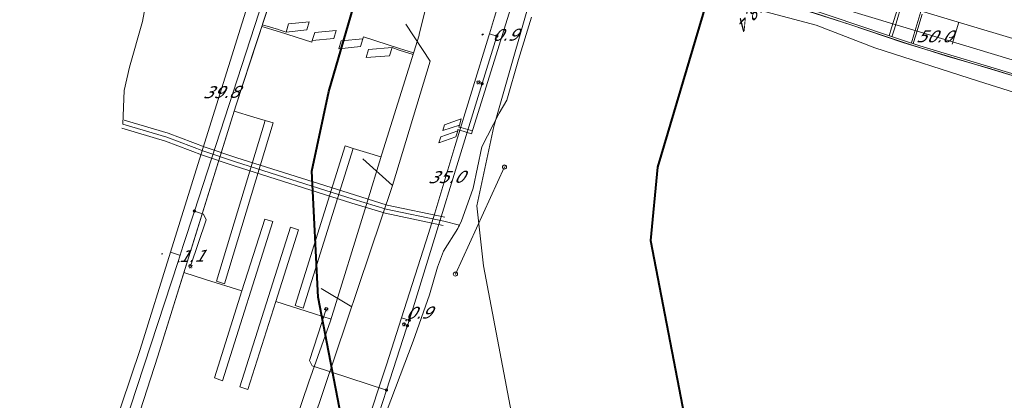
# Model space of a CAD drawing. Header units: metres. Extents: x 124576 to 133557, y 395865 to 402386.
# Tile 45 of 256: x 125963 to 126080, y 397809 to 397854. Entities that reach past the tile are written whole.
import ezdxf
from ezdxf.enums import TextEntityAlignment as Align

# ---------------------------------------------------------------- set-up
doc = ezdxf.new("R2010")
doc.units = ezdxf.units.M
doc.header["$MEASUREMENT"] = 0
for name, color, linetype, lineweight, true_color in [('LG_AanduidingEisVoorzorgsmaatregel', 7, 'Continuous', 40, 0xf7284a), ('LG_buisleidingGevaarlijkeInhoud_NV_Nederlandse_Gasunie_West', 7, 'Continuous', 13, 0xff9b00), ('LG_Datatransport_Blauw_Glas_Zuid', 3, 'Continuous', 13, 0x00ff00), ('LG_Datatransport_KPN_BV', 3, 'Continuous', 13, 0x00ff00), ('LG_Laag_Spanning_Enexis_Netbeheer_BV', 7, 'Continuous', 13, 0x960000), ('LG_Laag_Spanning_Gemeente_Tilburg_Ruimtelijke_Uitvoering', 7, 'Continuous', 13, 0x960000), ('LG_Riool_Vrij_Verval_Gemeente_Tilburg_Ruimtelijke_Uitvoering', 7, 'Continuous', 13, 0xca00a0)]:
    doc.layers.add(name, color=color, linetype=linetype, lineweight=lineweight, true_color=true_color)
for name, color, linetype, lineweight in [('LG_Laag_Spanning_P_Enexis_Netbeheer_BV', 7, 'Continuous', 0), ('LG_n00003_Spitters_Electrotechniek_BV', 7, 'Continuous', 13), ('LG_overig_P_Gemeente_Tilburg_Ruimtelijke_Uitvoering', 7, 'Continuous', 0), ('MV_Datatransport', 7, 'Continuous', 0), ('MV_Laag_Spanning', 7, 'Continuous', 0), ('MV_Laag_Spanning_pijl', 7, 'Continuous', 0)]:
    doc.layers.add(name, color=color, linetype=linetype, lineweight=lineweight)
doc.styles.add('Klic_Annotatie', font='verdanai.ttf', dxfattribs={"oblique": 20, "height": 1.4})

# ---------------------------------------------------------------- blocks, each defined once
blk = doc.blocks.new('Mof')
at = {"layer": 'LG_Laag_Spanning_P_Enexis_Netbeheer_BV'}
h = blk.add_hatch(color=256, dxfattribs=at)
edge = h.paths.add_edge_path()
edge.add_arc((0, 0), 2, 0, 360)
blk = doc.blocks.new('Streetlight')
at = {"layer": 'LG_Laag_Spanning_P_Enexis_Netbeheer_BV'}
for p, q in [((-1.8, 1.8), (-1.1, 1.1)), ((0, 2.5), (0, 1.5)), ((1.8, 1.8), (1.1, 1.1)), ((-1.1, -1.1), (-1.8, -1.8)), ((0, -1.5), (0, -2.5)), ((1.1, -1.1), (1.8, -1.8))]:
    blk.add_line(p, q, dxfattribs=at)
at = {"layer": 'LG_Laag_Spanning_P_Enexis_Netbeheer_BV', "flags": 128}
for points in [[(-2.5, 0), (-1.5, 0)], [(1.5, 0), (2.5, 0)]]:
    blk.add_lwpolyline(points, dxfattribs=at)
at = {"layer": 'LG_Laag_Spanning_P_Enexis_Netbeheer_BV'}
blk.add_circle((0, 0), 1.5, dxfattribs=at)
blk = doc.blocks.new('m_pijl')
at = {"layer": 'MV_Laag_Spanning_pijl'}
blk.add_hatch(color=7, dxfattribs=at).paths.add_polyline_path([(-1, -0.3), (-1, 0), (-1, 0.3), (0, 0)])
at = {"layer": 'MV_Laag_Spanning_pijl', "flags": 128}
blk.add_lwpolyline([(-1, 0), (-1, 0.3), (0, 0), (-1, -0.3), (-1, 0)], close=True, dxfattribs=at)
blk = doc.blocks.new('Onbekend_1')
at = {"layer": 'LG_overig_P_Gemeente_Tilburg_Ruimtelijke_Uitvoering'}
blk.add_hatch(color=256, dxfattribs=at).paths.add_polyline_path([(-0.3, -1.1, -0.262633), (0.2, 0.2), (0.6, 0.5, 0.379827), (0.7, 1.3), (0.7, 1.3, 0.228508), (0, 1.5), (0, 1.5, 0.459053), (-0.8, 0.8), (-1.3, 0.9, -0.414214), (-0.1, 2, -0.243799), (1.1, 1.5, -0.379827), (0.9, 0.1), (0.5, -0.2, 0.262633), (0.2, -1.1), (-0.2, -1.1)])
blk.add_circle((0, 0), 2.5, dxfattribs=at)
at = {"layer": 'LG_overig_P_Gemeente_Tilburg_Ruimtelijke_Uitvoering', "extrusion": (0, 0, -1)}
blk.add_solid([(0.3, -2.1), (-0.2, -2.1), (0.3, -1.5), (-0.2, -1.5)], dxfattribs=at)

msp = doc.modelspace()

# ---------------------------------------------------------------- linework, layer by layer
at = {"layer": 'LG_AanduidingEisVoorzorgsmaatregel', "flags": 128}
msp.add_lwpolyline([(126060.92, 397497), (125998.49, 397820.8), (125997.76, 397835.76), (125999.76, 397845.19), (126031.4, 397953.85), (125811.76, 398749.73), (125812.55, 398767.31), (125838.1, 398877.75), (125823.03, 398991.11), (125863.43, 398991.11), (125875.05, 398903.58), (125878.88, 398894.64), (125877.46, 398885.1), (125877.94, 398872.61), (125851.29, 398756.64), (126066.33, 397980.79), (126071.45, 397958.03), (126071.37, 397948.96), (126067.66, 397933.65), (126038.75, 397836.22), (126037.93, 397827.52), (126097.15, 397520.37)], dxfattribs=at)
msp.add_lwpolyline([(126060.92, 397497), (125998.49, 397820.8), (125997.76, 397835.76), (125999.76, 397845.19), (126031.4, 397953.85), (125811.76, 398749.73), (125812.55, 398767.31), (125838.1, 398877.75), (125823.03, 398991.11), (125863.43, 398991.11), (125875.05, 398903.58), (125878.88, 398894.64), (125877.46, 398885.1), (125877.94, 398872.61), (125851.29, 398756.64), (126066.33, 397980.79), (126071.45, 397958.03), (126071.37, 397948.96), (126067.66, 397933.65), (126038.75, 397836.22), (126037.93, 397827.52), (126097.15, 397520.37)], dxfattribs=at)
at = {"layer": 'LG_buisleidingGevaarlijkeInhoud_NV_Nederlandse_Gasunie_West', "flags": 128}
for points in [[(126019.33, 397841.05), (126024.75, 397860.03), (126025.14, 397861.11), (126026.93, 397867.45), (126030.57, 397879.91), (126032.83, 397887.3), (126035.44, 397896.52), (126038.34, 397906.23)], [(126079.09, 397508.72), (126055.68, 397628.09), (126046.04, 397678.62), (126036.93, 397725.42), (126018.14, 397824.52), (126017.33, 397831.62), (126019.33, 397841.05)]]:
    msp.add_lwpolyline(points, dxfattribs=at)
at = {"layer": 'LG_Datatransport_Blauw_Glas_Zuid', "flags": 128}
msp.add_lwpolyline([(125954.3, 397917.8), (125966, 397914.5), (125987.9, 397913.5), (125990.4, 397914.3), (125992, 397916.4), (125997, 397914.6), (126037.7, 397898.3), (126039.5, 397897.5), (126048.7, 397893.3), (126055.7, 397890.8), (126058.3, 397890), (126057.1, 397886.5), (126047.9, 397859.2), (126047.9, 397858.5), (126048.2, 397857.8), (126049, 397857.2), (126052.7, 397856), (126056.5, 397854.8), (126062.3, 397852.9), (126068, 397851), (126073.1, 397849.4), (126078.3, 397847.9), (126084.1, 397846.1)], dxfattribs=at)
at = {"layer": 'LG_Datatransport_KPN_BV', "flags": 128}
msp.add_lwpolyline([(126176.24, 397818.82), (126172.69, 397819.79), (126164.64, 397822.09), (126147.7, 397827.14), (126123.75, 397834.24), (126107.82, 397839.03), (126090.03, 397844.33), (126068.01, 397850.98), (126061.45, 397853.17), (126048.96, 397857.19), (126048.96, 397857.19)], dxfattribs=at)
at = {"layer": 'LG_Laag_Spanning_Enexis_Netbeheer_BV'}
for p, q in [((126017.96, 397846.13), (126017.53, 397846.29)), ((126009.1, 397817.41), (126008.69, 397817.57))]:
    msp.add_line(p, q, dxfattribs=at)
at = {"layer": 'LG_Laag_Spanning_Enexis_Netbeheer_BV', "flags": 128}
for points in [[(126176.29, 397819.07), (126173.74, 397819.77), (126165.32, 397822.09), (126163.4, 397822.64), (126159.26, 397823.87), (126146.14, 397827.78), (126130.27, 397832.51), (126116.16, 397836.72), (126114.24, 397837.3), (126103.51, 397840.53), (126092.96, 397843.69), (126084.36, 397846.28), (126074.76, 397849.16), (126069.88, 397850.63), (126067.97, 397851.24), (126066.52, 397851.73), (126062.2, 397853.2), (126059.97, 397853.95), (126058.07, 397854.57), (126053.9, 397855.84), (126049.48, 397857.19), (126047.21, 397857.88), (126044.27, 397858.78), (126044.07, 397858.89)], [(125966.59, 397778.28), (125966.63, 397778.66), (125966.76, 397779.48), (125969.46, 397787.34), (125970.74, 397791.05), (125971.38, 397792.95), (125981.88, 397825.03), (125982.5, 397826.93), (125983.82, 397831.01), (125992.49, 397857.7)], [(125966.59, 397778.28), (125966.63, 397778.66), (125966.76, 397779.48), (125969.46, 397787.34), (125970.74, 397791.05), (125971.38, 397792.95), (125981.88, 397825.03), (125982.5, 397826.93), (125983.82, 397831.01), (125992.49, 397857.7)], [(126176.29, 397819.07), (126173.74, 397819.77), (126165.32, 397822.09), (126163.4, 397822.64), (126159.26, 397823.87), (126146.14, 397827.78), (126130.27, 397832.51), (126116.16, 397836.72), (126114.24, 397837.3), (126103.51, 397840.53), (126092.96, 397843.69), (126084.36, 397846.28), (126074.76, 397849.16), (126069.88, 397850.63), (126067.97, 397851.24), (126066.52, 397851.73), (126062.2, 397853.2), (126059.97, 397853.95), (126058.07, 397854.57), (126053.9, 397855.84), (126049.48, 397857.19), (126047.21, 397857.88)], [(126176.29, 397819.07), (126173.74, 397819.77), (126165.32, 397822.09), (126163.4, 397822.64), (126159.26, 397823.87), (126146.14, 397827.78), (126130.27, 397832.51), (126116.16, 397836.72), (126114.24, 397837.3), (126103.51, 397840.53), (126092.96, 397843.69), (126084.36, 397846.28), (126074.76, 397849.16), (126069.88, 397850.63), (126067.97, 397851.24), (126066.52, 397851.73), (126062.2, 397853.2), (126059.97, 397853.95), (126058.07, 397854.57), (126053.9, 397855.84), (126049.48, 397857.19), (126047.21, 397857.88)], [(126009.31, 397818.06), (126009.61, 397819.01), (126017.96, 397846.13), (126019.7, 397851.78)], [(126009.31, 397818.06), (126009.61, 397819.01), (126017.96, 397846.13), (126019.7, 397851.78)], [(125983.82, 397831.01), (125984.89, 397830.64), (125985.2, 397829.99), (125983.34, 397824.47)], [(126006.61, 397809.77), (125997.8, 397812.64), (125997.48, 397813.27), (125999.47, 397819.39)], [(126004.86, 397804.4), (126006.61, 397809.77), (126009, 397817.11), (126009.1, 397817.41), (126009.31, 397818.06)], [(126004.86, 397804.4), (126006.61, 397809.77), (126009, 397817.11), (126009.1, 397817.41), (126009.31, 397818.06)]]:
    msp.add_lwpolyline(points, dxfattribs=at)
at = {"layer": 'LG_Laag_Spanning_Gemeente_Tilburg_Ruimtelijke_Uitvoering'}
for p, q in [((126016.71, 397840.18), (126023.42, 397861.71)), ((126066.87, 397852.64), (126068.51, 397858.08)), ((126069.19, 397851.94), (126070.85, 397857.45)), ((125993.04, 397856.68), (125988.74, 397843.48)), ((125990.89, 397850.08), (125993.04, 397856.68)), ((126066.54, 397852.74), (126067.33, 397855.24)), ((126011.21, 397854.84), (126010.5, 397851.97)), ((126069.42, 397851.87), (126070.17, 397854.36)), ((125993.92, 397852.26), (125991.83, 397852.91)), ((125993.8, 397852.54), (125991.88, 397853.12)), ((126066.54, 397852.74), (126066.24, 397851.79)), ((125993.99, 397852.48), (125993.8, 397852.54)), ((126010.48, 397851.87), (126006.04, 397837.77)), ((126010.5, 397851.97), (126010.48, 397851.87)), ((126066.88, 397852.64), (126066.58, 397851.69)), ((126069.19, 397851.94), (126068.89, 397850.97)), ((126069.42, 397851.87), (126069.11, 397850.9)), ((125988.74, 397843.48), (125990.89, 397850.08)), ((126008.11, 397850.11), (126009.76, 397849.59)), ((126008.65, 397850.16), (126008.17, 397850.31)), ((126008.65, 397850.16), (126009.83, 397849.8)), ((125988.74, 397843.48), (125979.49, 397813.78)), ((125984.11, 397828.63), (125988.74, 397843.48)), ((125990.89, 397842.15), (125988.54, 397842.88)), ((126015.32, 397840.6), (126016.71, 397840.18)), ((126015.42, 397840.92), (126016.83, 397840.54)), ((126006.04, 397837.77), (126004.21, 397831.68)), ((126004.22, 397837.96), (126005.94, 397837.44)), ((126004.21, 397831.68), (125999.97, 397817.97)), ((125979.49, 397813.78), (125984.11, 397828.63)), ((125985.13, 397822.89), (125982.56, 397823.71)), ((125998.05, 397818.82), (126000.03, 397818.17)), ((125999.97, 397817.97), (125997.41, 397810.74)), ((125979.49, 397813.78), (125973.25, 397794.5)), ((125976.37, 397804.14), (125979.49, 397813.78)), ((125997.41, 397810.74), (125993.63, 397799.82))]:
    msp.add_line(p, q, dxfattribs=at)
at = {"layer": 'LG_Laag_Spanning_Gemeente_Tilburg_Ruimtelijke_Uitvoering', "flags": 128}
for points in [[(125993.99, 397852.48), (125994.72, 397852.22), (125995, 397853.21), (125997.43, 397853.47), (125997.14, 397852.52), (125994.72, 397852.22)], [(125993.92, 397852.26), (125997.76, 397851.07), (125997.81, 397851.26), (126000.38, 397851.5), (126000.65, 397852.44), (125998.1, 397852.21), (125997.81, 397851.26)], [(126008.17, 397850.31), (126003.88, 397851.67), (126003.81, 397851.46), (126001.25, 397851.23), (126000.97, 397850.28), (126003.52, 397850.53), (126003.81, 397851.46)], [(126008.11, 397850.11), (126007.27, 397850.4), (126006.97, 397849.44), (126004.18, 397849.24), (126004.49, 397850.2), (126007.27, 397850.4)], [(125990.89, 397842.15), (125992.23, 397841.75), (125993.18, 397841.47), (125987.4, 397822.38), (125986.44, 397822.7), (125992.23, 397841.75)], [(126015.42, 397840.92), (126015.2, 397840.98), (126015.27, 397841.22), (126015.48, 397841.97), (126013.5, 397841.23), (126013.3, 397840.56), (126015.27, 397841.22)], [(126015.32, 397840.6), (126015.09, 397840.67), (126015.06, 397840.54), (126014.82, 397839.82), (126012.82, 397839.09), (126013.06, 397839.8), (126015.06, 397840.54)], [(126004.22, 397837.96), (126002.67, 397838.44), (126001.72, 397838.74), (125995.77, 397819.79), (125996.73, 397819.49), (126002.67, 397838.44)], [(125985.13, 397822.89), (125989.46, 397821.53), (125986.19, 397811.23), (125987.14, 397810.88), (125993.13, 397829.76), (125992.18, 397830.06), (125989.46, 397821.53)], [(125998.05, 397818.81), (125993.49, 397820.27), (125990.15, 397809.82), (125989.2, 397810.15), (125995.24, 397829.12), (125996.19, 397828.8), (125993.49, 397820.27)]]:
    msp.add_lwpolyline(points, dxfattribs=at)
at = {"layer": 'LG_n00003_Spitters_Electrotechniek_BV'}
for p, q in [((125977.67, 397853.49), (125978.42, 397857.77)), ((125978.42, 397857.77), (125977.67, 397853.49)), ((126046.39, 397856.03), (126057.61, 397853.06)), ((126046.39, 397856.03), (126057.61, 397853.06)), ((126022.29, 397849), (126023.82, 397854)), ((126022.29, 397849), (126023.82, 397854)), ((125976.13, 397848.08), (125977.67, 397853.49)), ((125977.67, 397853.49), (125976.13, 397848.08)), ((126057.61, 397853.06), (126064.56, 397850.36)), ((126057.61, 397853.06), (126064.56, 397850.36)), ((126064.56, 397850.36), (126076.85, 397846.41)), ((126064.56, 397850.36), (126076.85, 397846.41)), ((125975.5, 397845.3), (125976.13, 397848.08)), ((125976.13, 397848.08), (125975.5, 397845.3)), ((126020.9, 397844.18), (126022.29, 397849)), ((126020.9, 397844.18), (126022.29, 397849)), ((126076.85, 397846.41), (126099.38, 397839.31)), ((126076.85, 397846.41), (126099.38, 397839.31)), ((125975.34, 397841.33), (125975.5, 397845.3)), ((125975.5, 397845.3), (125975.34, 397841.33)), ((126019.99, 397842.61), (126020.9, 397844.18)), ((126019.99, 397842.61), (126020.9, 397844.18)), ((126017.94, 397838.64), (126019.99, 397842.61)), ((126017.94, 397838.64), (126019.99, 397842.61)), ((125980.54, 397839.79), (125975.34, 397841.33)), ((125975.34, 397841.33), (125980.54, 397839.79)), ((125975.48, 397841.81), (125980.7, 397840.26)), ((125975.2, 397840.85), (125980.38, 397839.32)), ((125980.7, 397840.26), (125985.11, 397838.58)), ((125980.38, 397839.32), (125984.77, 397837.64)), ((125984.94, 397838.11), (125980.54, 397839.79)), ((125980.54, 397839.79), (125984.94, 397838.11)), ((126016.89, 397833.73), (126017.94, 397838.64)), ((126016.89, 397833.73), (126017.94, 397838.64)), ((125984.77, 397837.64), (125988.52, 397836.39)), ((125988.68, 397836.86), (125984.94, 397838.11)), ((125984.94, 397838.11), (125988.68, 397836.86)), ((125985.11, 397838.58), (125988.84, 397837.34)), ((125988.52, 397836.39), (126002.51, 397831.96)), ((126002.66, 397832.44), (125988.68, 397836.86)), ((125988.68, 397836.86), (126002.66, 397832.44)), ((125988.84, 397837.34), (126002.81, 397832.92)), ((126002.81, 397832.92), (126006.71, 397831.72)), ((126015.46, 397829.74), (126016.89, 397833.73)), ((126015.46, 397829.74), (126016.89, 397833.73)), ((126002.51, 397831.96), (126006.46, 397830.75)), ((126006.59, 397831.24), (126002.66, 397832.44)), ((126002.66, 397832.44), (126006.59, 397831.24)), ((126006.71, 397831.72), (126013.53, 397830.29)), ((126006.46, 397830.75), (126013.33, 397829.31)), ((126013.43, 397829.8), (126006.59, 397831.24)), ((126006.59, 397831.24), (126013.43, 397829.8)), ((126015.26, 397829.35), (126013.43, 397829.8)), ((126013.43, 397829.8), (126015.26, 397829.35)), ((126015.06, 397828.96), (126015.26, 397829.35)), ((126015.16, 397829.15), (126015.46, 397829.74)), ((126015.16, 397829.15), (126015.46, 397829.74)), ((126015.26, 397829.35), (126015.16, 397829.15)), ((126013.39, 397826.25), (126015.06, 397828.96)), ((126013.39, 397826.25), (126015.06, 397828.96)), ((126015.06, 397828.96), (126015.16, 397829.15)), ((126013.02, 397825.29), (126013.39, 397826.25)), ((126013.02, 397825.29), (126013.39, 397826.25)), ((126013.02, 397825.29), (126013.39, 397826.25)), ((126012.65, 397824.36), (126013.02, 397825.29)), ((126012.65, 397824.36), (126013.02, 397825.29)), ((126011.73, 397821.08), (126012.65, 397824.36)), ((126009.77, 397815.58), (126011.73, 397821.08)), ((126002.38, 397795.96), (126009.77, 397815.58))]:
    msp.add_line(p, q, dxfattribs=at)
at = {"layer": 'LG_Riool_Vrij_Verval_Gemeente_Tilburg_Ruimtelijke_Uitvoering'}
for p, q in [((126031.46, 397866.33), (126090.15, 397848.73)), ((126008.91, 397853.19), (126011.78, 397848.79)), ((126073.72, 397850.8), (126074.51, 397853.43)), ((126011.78, 397848.79), (126007.33, 397834.03)), ((126007.33, 397834.03), (126003.82, 397837.2)), ((126014.79, 397823.54), (126020.61, 397836.24)), ((126020.61, 397836.24), (126014.79, 397823.54)), ((126007.33, 397834.03), (125995.2, 397798.08)), ((126002.51, 397819.65), (125998.86, 397821.83))]:
    msp.add_line(p, q, dxfattribs=at)
at = {"layer": 'LG_Riool_Vrij_Verval_Gemeente_Tilburg_Ruimtelijke_Uitvoering', "flags": 128}
msp.add_lwpolyline([(126073.39, 397851.61), (126073.53, 397851.56), (126074.03, 397851.83)], dxfattribs=at)
at = {"layer": 'MV_Laag_Spanning_pijl'}
for p, q in [((126019.7, 397851.78), (126018.83, 397852.05)), ((125980.99, 397826.14), (125982.04, 397825.79)), ((126008.4, 397818.35), (126009.31, 397818.06))]:
    msp.add_line(p, q, dxfattribs=at)
at = {"layer": 'MV_Laag_Spanning_pijl', "flags": 128}
for points in [[(125980.99, 397826.14), (125984.64, 397837.8), (125991.11, 397858.56), (125991.58, 397858.39), (125991.85, 397859.28), (125992.59, 397861.15), (125993.5, 397862.94), (125993.69, 397863.28)], [(126047.62, 397858.97), (126051.84, 397857.72), (126072.87, 397851.35), (126093.94, 397845.01), (126095.49, 397844.54)], [(126018.83, 397852.05), (126019.42, 397854), (126020.57, 397857.74)], [(126008.4, 397818.35), (126011.59, 397828.35), (126012.33, 397830.75), (126014.73, 397838.66), (126018.74, 397851.79), (126018.83, 397852.05)], [(125965.02, 397778.76), (125970.68, 397794.76), (125977.38, 397814.59), (125980.99, 397826.14)], [(126008.4, 397818.35), (126006.63, 397812.76), (126001.36, 397796.92), (126000, 397793.14), (125998.7, 397789.54)]]:
    msp.add_lwpolyline(points, dxfattribs=at)

# ---------------------------------------------------------------- block references
at = {"layer": 'LG_Laag_Spanning_P_Enexis_Netbeheer_BV'}
for name, p, xscale, yscale, zscale, rotation in [('Mof', (126019.7, 397851.78), 0.1, 0.1, 0.1, 359), ('Streetlight', (126017.53, 397846.29), 0.1, 0.1, 0.1, 201), ('Streetlight', (125983.34, 397824.47), 0.1, 0.1, 0.1, 109), ('Streetlight', (125999.47, 397819.39), 0.09999999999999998, 0.09999999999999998, 0.09999999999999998, 288), ('Streetlight', (126008.69, 397817.57), 0.1, 0.1, 0.1, 200), ('Mof', (126009.31, 397818.06), 0.1, 0.1, 0.1, 359)]:
    msp.add_blockref(name, p, dxfattribs=dict(at, xscale=xscale, yscale=yscale, zscale=zscale, rotation=rotation))
at = {"layer": 'LG_Laag_Spanning_P_Enexis_Netbeheer_BV', "xscale": 0.1, "yscale": 0.1, "zscale": 0.1}
for p in [(126017.96, 397846.13), (125983.82, 397831.01), (126009.1, 397817.41), (126006.61, 397809.77)]:
    msp.add_blockref('Mof', p, dxfattribs=at)
at = {"layer": 'LG_overig_P_Gemeente_Tilburg_Ruimtelijke_Uitvoering', "xscale": 0.1, "yscale": 0.1, "zscale": 0.1}
for p in [(126020.61, 397836.24), (126014.79, 397823.54)]:
    msp.add_blockref('Onbekend_1', p, dxfattribs=at)
at = {"layer": 'MV_Laag_Spanning_pijl'}
for p, xscale, yscale, zscale, rotation in [((126018, 397852), 0.09999999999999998, 0.09999999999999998, 0.09999999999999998, 72), ((126018, 397852), 0.1, 0.1, 0.1, 162), ((125980, 397826), 0.09999999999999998, 0.09999999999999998, 0.09999999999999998, 72), ((125982, 397825), 0.1, 0.1, 0.1, 342), ((126009, 397818), 0.1, 0.1, 0.1, 342.9999999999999)]:
    msp.add_blockref('m_pijl', p, dxfattribs=dict(at, xscale=xscale, yscale=yscale, zscale=zscale, rotation=rotation))

# ---------------------------------------------------------------- texts
at = {"layer": 'MV_Datatransport', "style": 'Klic_Annotatie', "oblique": 20}
msp.add_text('108,4', height=1.4, rotation=227.1, dxfattribs=at).set_placement((126050.69, 397855.14), align=Align.MIDDLE_CENTER)
at = {"layer": 'MV_Laag_Spanning', "style": 'Klic_Annotatie', "oblique": 20}
for s, p in [('0.9', (126020.62, 397851.92)), ('39.8', (125986.92, 397845.13)), ('35.0', (126013.63, 397835.05)), ('1.1', (125983.42, 397825.68)), ('0.9', (126010.36, 397818.95))]:
    msp.add_text(s, height=1.4, rotation=1, dxfattribs=at).set_placement(p, align=Align.MIDDLE_CENTER)
msp.add_text('50.0', height=1.4, dxfattribs=at).set_placement((126071.55, 397851.74), align=Align.MIDDLE_CENTER)

doc.saveas('drawing.dxf')
